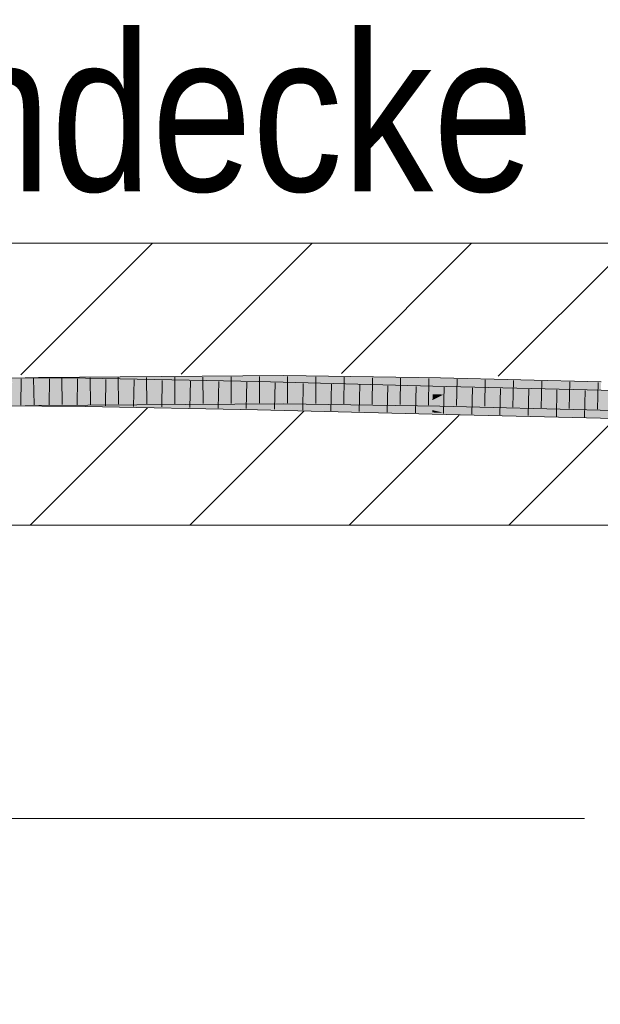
# Model space of a CAD drawing. Extents: x -720 to 300, y 62 to 1162.
# Tile 172 of 256: x 201.65 to 206.8, y 818.43 to 827.16. Entities that reach past the tile are written whole.
import ezdxf
from ezdxf.lldxf.tags import DXFTag

# ---------------------------------------------------------------- set-up
doc = ezdxf.new("R2010")
doc.units = 0
doc.layers.get('0').update_dxf_attribs({"lineweight": 13})
for name, color, linetype, lineweight, true_color in [('E_Detail_Beschriftung', 7, 'Continuous', 13, 0x009900), ('E_Detail_Wandschraffur', 7, 'Continuous', 5, 0xc0c0c0), ('E_Leerrohr 25-A06G942U8I', 7, 'Continuous', 9, 0xff8000), ('E_Leerrohr 25-Shading', 7, 'Continuous', 9, 0xff8000)]:
    doc.layers.add(name, color=color, linetype=linetype, lineweight=lineweight, true_color=true_color)
doc.layers.add('E_Detail_Linie_Text_Bem', color=7, linetype='Continuous', lineweight=13)
doc.styles.get("Standard").update_dxf_attribs({"font": 'ARIALN.TTF'})
tags = doc.linetypes.add('fein_strichliert', pattern=[4, 1, -2, 1]).pattern_tags.tags
tags[8:9] = [DXFTag(74, 4), DXFTag(75, 0), DXFTag(340, '0'), DXFTag(46, 0.0), DXFTag(50, 0.0), DXFTag(44, 0.0), DXFTag(45, 0.0)]
tags[6:7] = [DXFTag(74, 4), DXFTag(75, 0), DXFTag(340, '0'), DXFTag(46, 0.0), DXFTag(50, 0.0), DXFTag(44, 0.0), DXFTag(45, 0.0)]
tags[4:5] = [DXFTag(74, 4), DXFTag(75, 0), DXFTag(340, '0'), DXFTag(46, 0.0), DXFTag(50, 0.0), DXFTag(44, 0.0), DXFTag(45, 0.0)]

# ---------------------------------------------------------------- blocks, each defined once
blk = doc.blocks.new('Shading-A06G93Y98I', base_point=(164.3113, 821.6645))
at = {"layer": 'E_Leerrohr 25-Shading', "color": 43, "true_color": 0xd7ab7f}
for points in [[(200.2872, 823.9149), (201.816, 823.955), (200.1988, 823.9492), (201.8154, 823.9916)], [(201.6367, 823.9503), (202.2314, 823.9479), (201.6363, 823.9869), (202.2318, 823.9844)], [(201.816, 823.955), (203.9909, 824.0065), (201.8154, 823.9916)], [(203.9909, 824.0065), (201.816, 823.955), (203.0529, 823.97), (201.8499, 823.9552)], [(201.8499, 823.9552), (202.0304, 823.9564), (203.0529, 823.97)], [(202.0304, 823.9564), (203.9908, 823.9699), (203.9908, 823.9824)], [(202.2318, 823.9844), (202.2314, 823.9479), (203.0536, 823.9686), (203.0531, 823.9517)], [(203.0531, 823.9517), (202.2314, 823.9479), (203.0525, 823.932)], [(203.7649, 823.9549), (203.0531, 823.9517), (203.7641, 823.919), (203.0525, 823.932)], [(203.9909, 824.0065), (203.0529, 823.97), (203.9908, 823.9824)], [(203.0531, 823.9517), (203.7649, 823.9549), (203.0536, 823.9686)], [(205.3118, 823.8781), (205.3127, 823.9147), (203.7641, 823.919), (203.7649, 823.9549)], [(205.379, 823.9662), (205.3794, 823.9874), (203.9908, 823.9824), (203.9909, 824.0065)], [(203.9908, 823.9824), (203.9908, 823.9818), (205.3145, 823.9669)], [(203.9908, 823.9818), (205.379, 823.9662), (205.3145, 823.9669)], [(203.9908, 823.9818), (203.9908, 823.9699), (205.379, 823.9662), (205.3786, 823.9508)], [(205.3786, 823.9508), (206.8038, 823.9146), (205.379, 823.9662), (206.8042, 823.9296)], [(206.8042, 823.9296), (206.8048, 823.9512), (205.379, 823.9662), (205.3794, 823.9874)], [(203.0525, 823.932), (203.7641, 823.9183), (203.7641, 823.919)], [(203.7641, 823.9183), (205.3118, 823.8781), (203.7641, 823.919)], [(205.3118, 823.8781), (206.9281, 823.876), (205.3127, 823.9147)], [(206.9281, 823.876), (205.3118, 823.8781), (206.9281, 823.8757), (205.4785, 823.8741)], [(205.4785, 823.8741), (206.9277, 823.8501), (206.9281, 823.8757)], [(205.7913, 823.8689), (205.4785, 823.8741), (206.9274, 823.8394)], [(206.9277, 823.8501), (205.7913, 823.8689), (206.9274, 823.8394)], [(200.1988, 823.6992), (201.8195, 823.7416), (200.2872, 823.7381), (201.8189, 823.7782)], [(201.6386, 823.7735), (201.6389, 823.7369), (202.2293, 823.7674), (202.2289, 823.7345)], [(201.6386, 823.7735), (201.8191, 823.7716), (202.2294, 823.7711), (202.2293, 823.769)], [(203.9906, 823.7845), (203.9906, 823.7932), (201.8189, 823.7782)], [(201.8195, 823.7416), (203.9906, 823.7565), (201.8189, 823.7782), (203.9906, 823.7845)], [(201.8191, 823.7716), (202.2293, 823.7674), (202.2293, 823.769)], [(202.2293, 823.7674), (202.2289, 823.7345), (203.0471, 823.7439), (203.0465, 823.7187)], [(202.2294, 823.7711), (202.2293, 823.769), (203.0473, 823.7527), (203.0472, 823.7488)], [(202.2293, 823.769), (202.2293, 823.7674), (203.0472, 823.7488), (203.0471, 823.7439)], [(203.76, 823.7368), (203.7601, 823.7416), (202.2294, 823.7711)], [(203.9906, 823.7845), (205.3748, 823.7539), (203.9906, 823.7932), (205.375, 823.7681)], [(205.375, 823.7681), (205.3752, 823.774), (203.9906, 823.7932)], [(203.9906, 823.7565), (205.3745, 823.7374), (203.9906, 823.7845), (205.3748, 823.7539)], [(205.3748, 823.7539), (206.7977, 823.7026), (205.375, 823.7681), (206.7983, 823.7225)], [(205.375, 823.7681), (206.7983, 823.7225), (205.3752, 823.774), (206.7986, 823.7345)], [(206.7986, 823.7345), (206.7987, 823.7379), (205.3752, 823.774)], [(203.0465, 823.7187), (203.7593, 823.705), (203.0471, 823.7439), (203.7597, 823.7234)], [(203.0471, 823.7439), (203.7597, 823.7234), (203.0472, 823.7488), (203.7599, 823.7312)], [(203.0472, 823.7488), (203.7599, 823.7312), (203.0473, 823.7527), (203.76, 823.7368)], [(203.7593, 823.705), (205.3065, 823.6647), (203.7597, 823.7234), (205.3065, 823.6665)], [(203.7597, 823.7234), (205.3065, 823.6665), (203.7599, 823.7312), (205.3069, 823.6804)], [(203.76, 823.7368), (203.7599, 823.7312), (204.2525, 823.7217)], [(204.2525, 823.7217), (203.7599, 823.7312), (205.307, 823.6861), (203.9901, 823.7237)], [(203.7601, 823.7416), (203.76, 823.7368), (205.0402, 823.7065), (204.2525, 823.7217)], [(205.3074, 823.7014), (203.7601, 823.7416), (205.0402, 823.7065)], [(203.9901, 823.7237), (205.3069, 823.6804), (205.307, 823.6861)], [(204.2525, 823.7217), (205.307, 823.6861), (205.3071, 823.6895)], [(205.3071, 823.6895), (205.3073, 823.6992), (204.2525, 823.7217), (205.0402, 823.7065)], [(205.3073, 823.6992), (205.3074, 823.7014), (205.0402, 823.7065)], [(205.3065, 823.6665), (205.4785, 823.6606), (205.3069, 823.6804), (205.4081, 823.6774)], [(205.3069, 823.6804), (205.4081, 823.6774), (205.307, 823.6861), (205.3794, 823.6842)], [(205.307, 823.6861), (205.3794, 823.6842), (205.3071, 823.6895), (205.3639, 823.6879)], [(205.3071, 823.6895), (205.3639, 823.6879), (205.3073, 823.6992), (205.3176, 823.6989)], [(205.3176, 823.6989), (205.3074, 823.7014), (205.3073, 823.6992)], [(205.3074, 823.7014), (205.4285, 823.6962), (206.9241, 823.6627), (206.9241, 823.659)], [(205.4285, 823.6962), (205.3074, 823.7014), (205.3176, 823.6989)], [(205.3639, 823.6879), (206.114, 823.6669), (205.3176, 823.6989), (205.4285, 823.6962)], [(205.3793, 823.6842), (206.114, 823.6669), (205.3639, 823.6879)], [(205.3745, 823.7374), (206.7977, 823.7013), (205.3748, 823.7539), (206.7977, 823.7026)], [(206.9238, 823.644), (206.9238, 823.6478), (205.3794, 823.6842), (205.3793, 823.6842)], [(205.3794, 823.6842), (205.4081, 823.6774), (206.9238, 823.644), (206.9235, 823.6315)], [(205.4081, 823.6774), (205.4785, 823.6606), (206.9235, 823.6315), (206.9234, 823.6261)], [(205.4285, 823.6962), (206.114, 823.6669), (206.9241, 823.659), (206.9238, 823.6478)], [(205.3065, 823.6647), (205.4785, 823.6606), (205.3065, 823.6665)]]:
    blk.add_solid(points, dxfattribs=at)
at = {"layer": 'E_Leerrohr 25-Shading', "color": 31, "true_color": 0xfabd7f}
for points in [[(200.6615, 823.9186), (200.6616, 823.8658), (201.6367, 823.9503), (202.2314, 823.9479)], [(200.6616, 823.8658), (201.6377, 823.8619), (202.2314, 823.9479), (202.2305, 823.8684)], [(201.6375, 823.8619), (201.8175, 823.8666), (201.6366, 823.9503), (201.816, 823.955)], [(201.816, 823.955), (201.8175, 823.8666), (202.0304, 823.9564), (202.0296, 823.8701)], [(202.0304, 823.9564), (202.0296, 823.8701), (202.2423, 823.9579), (202.2414, 823.8736)], [(202.2305, 823.8684), (203.0511, 823.8713), (202.2314, 823.9479), (203.0525, 823.932)], [(202.2414, 823.8736), (203.9908, 823.9025), (202.2423, 823.9579), (203.9908, 823.9699)], [(205.3779, 823.9111), (205.3786, 823.9508), (203.9908, 823.9025), (203.9908, 823.9699)], [(206.8037, 823.9117), (206.8038, 823.9146), (205.3779, 823.9111), (205.3786, 823.9508)], [(200.2872, 823.7381), (201.8189, 823.7782), (200.3238, 823.8275), (201.8175, 823.8666)], [(201.8177, 823.8639), (201.6377, 823.8619), (202.2304, 823.8644), (202.2304, 823.8594)], [(201.6386, 823.7735), (202.2294, 823.7711), (201.6377, 823.8619), (202.2304, 823.8594)], [(203.9906, 823.7932), (203.9907, 823.8815), (201.8189, 823.7782), (201.8175, 823.8666)], [(202.0296, 823.8701), (201.8175, 823.8666), (202.0296, 823.868)], [(202.2305, 823.8684), (201.8177, 823.8639), (202.2304, 823.8644)], [(202.2414, 823.8736), (202.0296, 823.8701), (202.2413, 823.8695), (202.0296, 823.868)], [(203.7601, 823.7416), (203.7621, 823.83), (202.2294, 823.7711), (202.2304, 823.8594)], [(203.0511, 823.8713), (202.2305, 823.8684), (203.0508, 823.8594), (202.2304, 823.8644)], [(203.0508, 823.8594), (202.2304, 823.8644), (203.0506, 823.8499), (202.2304, 823.8594)], [(202.2304, 823.8594), (203.7621, 823.83), (203.7624, 823.8416)], [(203.9907, 823.8815), (203.9908, 823.9025), (202.2413, 823.8695), (202.2414, 823.8736)], [(203.7624, 823.8416), (203.7627, 823.855), (203.0506, 823.8499), (203.0508, 823.8594)], [(203.7631, 823.8737), (203.0511, 823.8713), (203.7627, 823.855), (203.0508, 823.8594)], [(203.0511, 823.8713), (203.7631, 823.8737), (203.0525, 823.932), (203.7641, 823.9183)], [(204.4367, 823.8314), (203.9906, 823.8528), (203.7624, 823.8416), (203.7627, 823.855)], [(203.7631, 823.8737), (203.7627, 823.855), (205.3117, 823.8739), (205.3109, 823.8401)], [(205.3117, 823.8739), (205.3118, 823.8781), (203.7631, 823.8737), (203.7641, 823.9183)], [(205.3752, 823.774), (205.3769, 823.8624), (203.9906, 823.7932), (203.9907, 823.8815)], [(205.3109, 823.8401), (203.9906, 823.8528), (205.3105, 823.8265)], [(205.3105, 823.8265), (203.9906, 823.8528), (205.3103, 823.8183), (204.4367, 823.8314)], [(203.9908, 823.9025), (203.9907, 823.8815), (205.3779, 823.9111), (205.3772, 823.8768)], [(203.9907, 823.8815), (205.3769, 823.8624), (205.3772, 823.8768)], [(205.3117, 823.8739), (205.3109, 823.8401), (205.4785, 823.8741), (205.4089, 823.8393)], [(205.4785, 823.8741), (205.3118, 823.8781), (205.3117, 823.8739)], [(206.7987, 823.7379), (206.8012, 823.8262), (205.3752, 823.774), (205.3769, 823.8624)], [(206.8023, 823.8636), (205.3772, 823.8768), (206.8015, 823.8345), (205.3769, 823.8624)], [(205.3769, 823.8624), (206.8012, 823.8262), (206.8015, 823.8345)], [(205.3779, 823.9111), (205.3772, 823.8768), (206.8037, 823.9117), (206.8023, 823.8636)], [(205.4785, 823.8741), (205.4089, 823.8393), (206.9274, 823.8394), (206.9272, 823.8264)], [(205.3074, 823.7014), (205.3096, 823.7897), (203.7601, 823.7416), (203.7621, 823.83)], [(203.7621, 823.83), (205.1024, 823.7996), (203.7624, 823.8416), (204.4367, 823.8314)], [(203.7621, 823.83), (205.3096, 823.7897), (205.1024, 823.7996)], [(205.3103, 823.8183), (204.4367, 823.8314), (205.3097, 823.7949), (205.1024, 823.7996)], [(205.1024, 823.7996), (205.3096, 823.7897), (205.3097, 823.7949)], [(206.9241, 823.6627), (206.9258, 823.7511), (205.3074, 823.7014), (205.3096, 823.7897)], [(205.3097, 823.7949), (205.3096, 823.7897), (205.3196, 823.7947)], [(205.3096, 823.7897), (205.571, 823.7892), (205.3196, 823.7947)], [(206.9258, 823.7511), (206.9259, 823.76), (205.3096, 823.7897), (205.571, 823.7892)], [(205.3653, 823.8175), (205.3103, 823.8183), (205.3196, 823.7947), (205.3097, 823.7949)], [(205.3806, 823.8252), (205.3105, 823.8265), (205.3653, 823.8175), (205.3103, 823.8183)], [(205.4089, 823.8393), (205.3109, 823.8401), (205.3806, 823.8252), (205.3105, 823.8265)], [(205.571, 823.7892), (205.3653, 823.8175), (205.3196, 823.7947)], [(206.1163, 823.807), (205.3806, 823.8251), (205.3653, 823.8175)], [(205.571, 823.7892), (206.9265, 823.787), (205.3653, 823.8175), (206.1163, 823.807)], [(206.9272, 823.8264), (205.4089, 823.8393), (206.9266, 823.7961), (205.3806, 823.8252)], [(206.9266, 823.7961), (205.3806, 823.8252), (206.9265, 823.787), (205.3806, 823.8251)], [(206.9259, 823.76), (206.9265, 823.787), (205.571, 823.7892)]]:
    blk.add_solid(points, dxfattribs=at)
blk = doc.blocks.new('Referenz-A06G94308I')
at = {"layer": 'E_Detail_Linie_Text_Bem', "linetype": 'Continuous', "ltscale": 0.13}
for p, q in [((182.4467, 825.1802), (242.4248, 825.1802)), ((242.4248, 822.6802), (194.4467, 822.6802))]:
    blk.add_line(p, q, dxfattribs=at)
at = {"layer": 'E_Detail_Linie_Text_Bem', "color": 0, "linetype": 'Continuous', "ltscale": 0.13}
blk.add_line((200.3238, 820.0819), (206.6572, 820.0819), dxfattribs=at)
at = {"layer": 'E_Detail_Wandschraffur', "linetype": 'fein_strichliert', "ltscale": 0.13}
for p, q in [((201.6605, 824.0124), (202.8284, 825.1802)), ((204.5028, 824.0262), (205.6568, 825.1802)), ((203.1568, 822.6802), (204.1686, 823.692)), ((205.9852, 822.6802), (206.9324, 823.6274))]:
    blk.add_line(p, q, dxfattribs=at)
at = {"layer": 'E_Detail_Wandschraffur', "linetype": 'ByBlock', "ltscale": 0.13}
for p, q in [((203.0817, 824.0193), (204.2426, 825.1802)), ((205.8931, 824.0022), (207.071, 825.1802)), ((201.7426, 822.6802), (202.784, 823.7216)), ((204.571, 822.6802), (205.5472, 823.6564))]:
    blk.add_line(p, q, dxfattribs=at)
at = {"layer": 'E_Leerrohr 25-A06G942U8I', "linetype": 'Continuous', "ltscale": 0.13}
for p, q in [((201.8154, 823.9916), (199.701, 823.9362)), ((202.2318, 823.9845), (200.6614, 823.9909)), ((201.6627, 823.9793), (201.6611, 823.7443)), ((201.7734, 823.983), (201.7773, 823.748)), ((203.9909, 824.0065), (201.8154, 823.9916)), ((201.9129, 823.9783), (201.9108, 823.7433)), ((202.0236, 823.9855), (202.0271, 823.7505)), ((202.1632, 823.9772), (202.1606, 823.7422)), ((203.7649, 823.9549), (202.2318, 823.9845)), ((202.2738, 823.9872), (202.2768, 823.7523)), ((202.4134, 823.9735), (202.4103, 823.7385)), ((202.5241, 823.989), (202.5266, 823.754)), ((202.6635, 823.9686), (202.6601, 823.7337)), ((202.7743, 823.9907), (202.7763, 823.7557)), ((202.9137, 823.9638), (202.9098, 823.7288)), ((203.0245, 823.9924), (203.0261, 823.7574)), ((203.1639, 823.959), (203.1596, 823.724)), ((203.2748, 823.9941), (203.2759, 823.7591)), ((203.414, 823.9542), (203.4093, 823.7192)), ((203.525, 823.9958), (203.5256, 823.7608)), ((203.6642, 823.9494), (203.659, 823.7144)), ((205.3127, 823.9146), (203.7649, 823.9549)), ((203.7752, 823.9976), (203.7754, 823.7626)), ((203.9142, 823.9435), (203.9089, 823.7086)), ((205.3794, 823.9874), (203.9909, 824.0065)), ((204.0255, 823.9986), (204.0251, 823.7636)), ((204.1642, 823.937), (204.1587, 823.7021)), ((204.2759, 823.9951), (204.2747, 823.7601)), ((204.5262, 823.9917), (204.5243, 823.7567)), ((204.7766, 823.9882), (204.7739, 823.7532)), ((205.027, 823.9848), (205.0234, 823.7498)), ((205.2773, 823.9813), (205.273, 823.7464)), ((206.8048, 823.9512), (205.3794, 823.9874)), ((205.5275, 823.9761), (205.5227, 823.7412)), ((205.7776, 823.9698), (205.7724, 823.7348)), ((206.0277, 823.9634), (206.0222, 823.7285)), ((206.2779, 823.9571), (206.2719, 823.7222)), ((206.528, 823.9507), (206.5216, 823.7158)), ((206.7781, 823.9444), (206.7714, 823.7095)), ((204.4142, 823.9305), (204.4086, 823.6956)), ((204.6641, 823.924), (204.6585, 823.6891)), ((204.9141, 823.9175), (204.9083, 823.6826)), ((205.164, 823.911), (205.1582, 823.6761)), ((206.9281, 823.8761), (205.3127, 823.9146)), ((205.4139, 823.9047), (205.4082, 823.6698)), ((205.6637, 823.8988), (205.6582, 823.6638)), ((205.9136, 823.8928), (205.9082, 823.6579)), ((206.1634, 823.8868), (206.1583, 823.6519)), ((206.4132, 823.8809), (206.4083, 823.6459)), ((206.663, 823.8749), (206.6584, 823.6399)), ((201.8195, 823.7416), (199.7085, 823.6863)), ((202.2289, 823.7345), (200.6618, 823.7409)), ((203.9906, 823.7565), (201.8195, 823.7416)), ((203.7593, 823.705), (202.2289, 823.7345)), ((205.3065, 823.6647), (203.7593, 823.705)), ((205.3744, 823.7375), (203.9906, 823.7565)), ((206.7977, 823.7013), (205.3744, 823.7375)), ((208.2409, 823.6552), (206.7977, 823.7013)), ((206.9234, 823.6261), (205.3065, 823.6647))]:
    blk.add_line(p, q, dxfattribs=at)
at = {"layer": 'E_Detail_Beschriftung', "linetype": 'Continuous', "ltscale": 0.13, "char_height": 1.4, "attachment_point": 1}
for s, insert in [('{\\fArial Narrow;Rohdecke}', (198.9862, 827.0409)), ('{\\fArial Narrow;Stahlbeton}', (193.462, 819.8598))]:
    blk.add_mtext(s, dxfattribs=dict(at, insert=insert))

msp = doc.modelspace()

# ---------------------------------------------------------------- block references
at = {"color": 8, "lineweight": 25, "ltscale": 0.25, "true_color": 0x808080}
msp.add_blockref('Referenz-A06G94308I', (0, 0), dxfattribs=at)
msp.add_blockref('Shading-A06G93Y98I', (164.3113, 821.6645))

doc.saveas('drawing.dxf')
